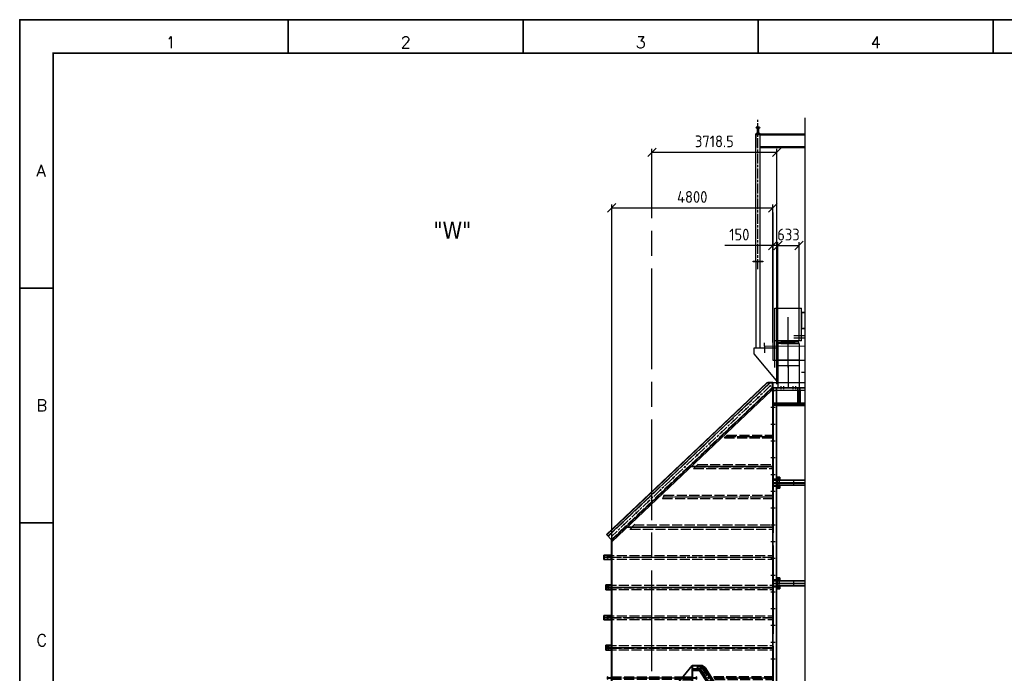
# Model space of a CAD drawing. Header units: millimetres. Extents: x -187295 to -99325, y -133089 to -73689.
# Tile 10 of 34: x -187295 to -157968, y -93175 to -73689. Entities that reach past the tile are written whole.
import ezdxf
from ezdxf.enums import TextEntityAlignment as Align

# ---------------------------------------------------------------- set-up
doc = ezdxf.new("R2010")
doc.units = ezdxf.units.MM
doc.header["$LTSCALE"] = 50
for name, pattern in [('AM_ISO02W050', [7.5, 6, -1.5]), ('AM_ISO08W050x2', [9, 6, -0.75, 1.5, -0.75]), ('STRICHPUNKT', [1, 0.5, -0.25, 0, -0.25])]:
    doc.linetypes.add(name, pattern=pattern)
for name, color, linetype, lineweight in [('AM_0', 7, 'Continuous', 50), ('AM_0N', 7, 'Continuous', 50), ('AM_1', 40, 'Continuous', 35), ('AM_2', 140, 'Continuous', 25), ('AM_3', 6, 'AM_ISO02W050', 25), ('AM_5', 3, 'Continuous', 25), ('AM_6', 2, 'Continuous', 35), ('AM_7', 4, 'AM_ISO08W050x2', 25)]:
    doc.layers.add(name, color=color, linetype=linetype, lineweight=lineweight)
doc.styles.add('ROMANS', font='romans', dxfattribs={"width": 0.8})
doc.styles.get("Standard").update_dxf_attribs({"font": 'ISOCP.SHX'})
doc.dimstyles.new('AM_ISO_ST$0', dxfattribs={"dimscale": 20, "dimtxt": 3.5, "dimasz": 2.5, "dimexe": 1, "dimexo": 1, "dimgap": 1.5, "dimtad": 1, "dimdec": 0, "dimdsep": 46, "dimtxsty": 'Standard', "dimblk": 'OBLIQUE', "dimblk1": 'OBLIQUE', "dimblk2": 'OBLIQUE', "dimsah": 1, "dimcen": 0, "dimclrd": 256, "dimclre": 256, "dimclrt": 2, "dimadec": 0, "dimazin": 0, "dimtp": 0.1, "dimtm": 0.1, "dimtfac": 0.71, "dimtdec": 0, "dimtmove": 0, "dimatfit": 3, "dimldrblk": 'OBLIQUE', "dimfxl": 0, "dimarcsym": 0})

# ---------------------------------------------------------------- blocks, each defined once
blk = doc.blocks.new('A$C7E013454')
at = {"layer": 'AM_1'}
for p, q in [((2, 32), (6.5, 32)), ((2, 32), (2, -48)), ((12, 26.5), (12, -27)), ((2, -48), (122, -48)), ((23, -38), (116.5, -38)), ((122, -43.5), (122, -48))]:
    blk.add_line(p, q, dxfattribs=at)
for centre, radius, start, end in [((6.5, 26.5), 5.5, 0, 90), ((23, -27), 11, 180, 270), ((116.5, -43.5), 5.5, 0, 90)]:
    blk.add_arc(centre, radius, start, end, dxfattribs=at)
blk = doc.blocks.new('A$C201605CC')
at = {"layer": 'AM_1'}
for p, q in [((4855, 11841), (79, 7314)), ((4868, 11841), (86, 7307)), ((4942, 11841), (120, 7271)), ((4892, 11841), (4855, 11841)), ((5034, 11851), (4884, 11851)), ((4884, 11849), (4884, 11851)), ((5008, 11841), (4892, 11841)), ((5008, 11841), (5024, 11824)), ((5024, 11709), (5024, 11825)), ((5034, 11701), (5034, 11851)), ((5028, 11702), (231, 7154)), ((5034, 11701), (234, 7151)), ((4997, 11610), (234, 7096)), ((4997, 11610), (4969, 11639)), ((5031, 11698), (4997, 11610)), ((5024, 11709), (5024, 11698)), ((5028, 11702), (5031, 11698)), ((5034, 11701), (5032, 11701)), ((5034, 11701), (5034, 111)), ((2602, 9341), (5034, 9341)), ((704, 7541), (5034, 7541)), ((79, 7314), (234, 7151)), ((229, 7151), (229, 441)), ((234, 7151), (229, 7151)), ((234, 7151), (234, 441)), ((0, 6706), (229, 6706)), ((0, 6706), (0, 6576)), ((0, 6576), (229, 6576)), ((109, 6673), (109, 6609)), ((109, 6673), (115, 6673)), ((109, 6609), (115, 6609)), ((115, 6673), (115, 6650)), ((115, 6632), (115, 6609)), ((122, 6643), (216, 6643)), ((122, 6639), (216, 6639)), ((223, 6673), (223, 6650)), ((223, 6673), (229, 6673)), ((223, 6632), (223, 6609)), ((223, 6609), (229, 6609)), ((229, 6673), (229, 6609)), ((60, 5816), (229, 5816)), ((60, 5816), (60, 5666)), ((60, 5666), (229, 5666)), ((129, 5741), (129, 5791)), ((129, 5791), (131, 5791)), ((229, 5741), (129, 5741)), ((129, 5741), (129, 5691)), ((129, 5691), (131, 5691)), ((135, 5786), (135, 5756)), ((135, 5695), (135, 5726)), ((144, 5747), (225, 5747)), ((144, 5735), (225, 5735)), ((229, 5741), (5034, 5741)), ((0, 4906), (0, 4776)), ((0, 4906), (229, 4906)), ((0, 4776), (229, 4776)), ((109, 4873), (115, 4873)), ((109, 4873), (109, 4809)), ((109, 4809), (115, 4809)), ((115, 4873), (115, 4850)), ((115, 4832), (115, 4809)), ((122, 4843), (216, 4843)), ((122, 4839), (216, 4839)), ((223, 4873), (229, 4873)), ((223, 4873), (223, 4850)), ((223, 4832), (223, 4809)), ((223, 4809), (229, 4809)), ((229, 4873), (229, 4809)), ((60, 4016), (229, 4016)), ((60, 4016), (60, 3866)), ((60, 3866), (229, 3866)), ((129, 3991), (131, 3991)), ((129, 3941), (129, 3991)), ((129, 3941), (129, 3891)), ((229, 3941), (129, 3941)), ((129, 3891), (131, 3891)), ((135, 3986), (135, 3956)), ((135, 3895), (135, 3926)), ((144, 3947), (225, 3947)), ((144, 3935), (225, 3935)), ((229, 3941), (5034, 3941)), ((2634, 3411), (234, 511)), ((2634, 3411), (2934, 3411)), ((2634, 3411), (2634, 441)), ((2634, 3406), (2931, 3406)), ((2639, 3411), (2639, 441)), ((2639, 3312), (2880, 3312)), ((2639, 3306), (2876, 3306)), ((2858, 3273), (2639, 3273)), ((2854, 3266), (2639, 3266)), ((2931, 3406), (2854, 3266)), ((2854, 3266), (4852, 127)), ((2858, 3273), (4860, 127)), ((2876, 3306), (4899, 127)), ((2880, 3312), (4906, 127)), ((2931, 3406), (2931, 3411)), ((2931, 3406), (2935, 3409)), ((2931, 3406), (5028, 111)), ((2934, 3411), (5034, 111)), ((2934, 3411), (3016, 3356)), ((3016, 3356), (2983, 3335)), ((3016, 3356), (5008, 227)), ((109, 3073), (109, 3009)), ((109, 3073), (115, 3073)), ((109, 3009), (115, 3009)), ((115, 3073), (115, 3050)), ((115, 3032), (115, 3009)), ((122, 3043), (216, 3043)), ((122, 3039), (216, 3039)), ((223, 3073), (223, 3050)), ((223, 3073), (229, 3073)), ((223, 3032), (223, 3009)), ((223, 3009), (229, 3009)), ((2645, 3073), (2639, 3073)), ((2645, 3009), (2639, 3009)), ((2645, 3073), (2645, 3050)), ((2645, 3032), (2645, 3009)), ((2746, 3043), (2652, 3043)), ((2746, 3039), (2652, 3039)), ((2759, 3073), (2753, 3073)), ((2753, 3073), (2753, 3050)), ((2753, 3032), (2753, 3009)), ((2759, 3009), (2753, 3009)), ((2759, 3073), (2759, 3009)), ((129, 2191), (131, 2191)), ((129, 2141), (129, 2191)), ((229, 2141), (129, 2141)), ((129, 2141), (129, 2091)), ((129, 2091), (131, 2091)), ((135, 2186), (135, 2156)), ((135, 2095), (135, 2126)), ((144, 2147), (225, 2147)), ((144, 2135), (225, 2135)), ((1583, 2141), (229, 2141)), ((1583, 2141), (2639, 2141)), ((2639, 2141), (2739, 2141)), ((2724, 2147), (2644, 2147)), ((2724, 2135), (2644, 2135)), ((2733, 2186), (2733, 2156)), ((2733, 2095), (2733, 2126)), ((2739, 2191), (2738, 2191)), ((2739, 2091), (2738, 2091)), ((2739, 2141), (2739, 2191)), ((2739, 2141), (2739, 2091)), ((3790, 2141), (5034, 2141)), ((109, 1273), (115, 1273)), ((109, 1273), (109, 1209)), ((109, 1209), (115, 1209)), ((115, 1273), (115, 1250)), ((115, 1232), (115, 1209)), ((122, 1243), (216, 1243)), ((122, 1239), (216, 1239)), ((223, 1273), (229, 1273)), ((223, 1273), (223, 1250)), ((223, 1232), (223, 1209)), ((223, 1209), (229, 1209)), ((2645, 1273), (2639, 1273)), ((2645, 1209), (2639, 1209)), ((2645, 1273), (2645, 1250)), ((2645, 1232), (2645, 1209)), ((2746, 1243), (2652, 1243)), ((2746, 1239), (2652, 1239)), ((2753, 1273), (2753, 1250)), ((2759, 1273), (2753, 1273)), ((2753, 1232), (2753, 1209)), ((2759, 1209), (2753, 1209)), ((2759, 1273), (2759, 1209)), ((227, 441), (2641, 441)), ((2641, 371), (227, 371)), ((227, 361), (2639, 361)), ((234, 511), (2634, 511)), ((2759, 361), (2639, 361)), ((4771, 111), (4771, 201)), ((4780, 201), (4771, 201)), ((5021, 111), (4771, 111)), ((4787, 142), (4787, 193)), ((5018, 127), (4802, 127)), ((5008, 227), (4974, 205)), ((5034, 111), (5008, 227)), ((5021, 111), (5021, 119)), ((5021, 111), (5034, 111)), ((5028, 111), (5032, 114))]:
    blk.add_line(p, q, dxfattribs=at)
for centre in [(4958, 11746), (4596, 11402), (4233, 11058), (3870, 10714), (3507, 10370), (3144, 10026), (2781, 9682), (2418, 9338), (2055, 8994), (1693, 8651), (1330, 8307), (967, 7963), (604, 7619), (241, 7275), (2789, 3361), (3005, 3206), (3273, 2784), (3542, 2363), (3810, 1941), (4079, 1519), (4347, 1097), (4616, 675), (4884, 253)]:
    blk.add_circle(centre, 9, dxfattribs=at)
for centre, radius, start, end in [((4892, 11849), 8, 180, 270), ((5008, 11825), 16, 0, 90), ((5032, 11709), 8, 180, 270), ((122, 6650), 7, 180, 270), ((122, 6632), 7, 90, 180), ((216, 6650), 7, 270, 0), ((216, 6632), 7, 0, 90), ((131, 5786), 4.5, 0, 90), ((131, 5695), 4.5, 270, 0), ((144, 5756), 9, 180, 270), ((144, 5726), 9, 90, 180), ((225, 5742), 4.5, 0, 90), ((225, 5739), 4.5, 270, 0), ((122, 4850), 7, 180, 270), ((122, 4832), 7, 90, 180), ((216, 4850), 7, 270, 0), ((216, 4832), 7, 0, 90), ((131, 3986), 4.5, 0, 90), ((131, 3895), 4.5, 270, 0), ((144, 3956), 9, 180, 270), ((144, 3926), 9, 90, 180), ((225, 3942), 4.5, 0, 90), ((225, 3939), 4.5, 270, 0), ((122, 3050), 7, 180, 270), ((122, 3032), 7, 90, 180), ((216, 3050), 7, 270, 0), ((216, 3032), 7, 0, 90), ((2652, 3050), 7, 180, 270), ((2652, 3032), 7, 90, 180), ((2746, 3050), 7, 270, 0), ((2746, 3032), 7, 0, 90), ((131, 2186), 4.5, 0, 90), ((131, 2095), 4.5, 270, 0), ((144, 2156), 9, 180, 270), ((144, 2126), 9, 90, 180), ((225, 2142), 4.5, 0, 90), ((225, 2139), 4.5, 270, 0), ((2644, 2142), 4.5, 90, 180), ((2644, 2139), 4.5, 180, 270), ((2724, 2156), 9, 270, 0), ((2724, 2126), 9, 0, 90), ((2738, 2186), 4.5, 90, 180), ((2738, 2095), 4.5, 180, 270), ((122, 1250), 7, 180, 270), ((122, 1232), 7, 90, 180), ((216, 1250), 7, 270, 0), ((216, 1232), 7, 0, 90), ((2652, 1250), 7, 180, 270), ((2652, 1232), 7, 90, 180), ((2746, 1250), 7, 270, 0), ((2746, 1232), 7, 0, 90), ((4780, 193), 7.5, 0, 90), ((4802, 142), 15, 180, 270), ((5014, 119), 7.5, 0, 90)]:
    blk.add_arc(centre, radius, start, end, dxfattribs=at)
at = {"layer": 'AM_2', "ltscale": 10}
for p, q in [((5029, 111), (4729, 111)), ((4729, 111), (4729, 11)), ((4734, 11), (4729, 11)), ((4742, 18), (4747, 86)), ((4995, 101), (4763, 101)), ((5016, 18), (5011, 86)), ((5029, 11), (5024, 11)), ((5029, 111), (5029, 11)), ((5034, 109), (5034, 0))]:
    blk.add_line(p, q, dxfattribs=at)
at = {"layer": 'AM_2'}
blk.add_line((5029, 109), (5034, 109), dxfattribs=at)
at = {"layer": 'AM_2', "ltscale": 10}
for centre, radius, start, end in [((4734, 19), 8, 270, 355.4261), ((4763, 85), 16, 90, 175.4261), ((4995, 85), 16, 4.5739, 90), ((5024, 19), 8, 184.5739, 270)]:
    blk.add_arc(centre, radius, start, end, dxfattribs=at)
at = {"layer": 'AM_3'}
for p, q in [((4949, 11833), (128, 7263)), ((4942, 11841), (4949, 11833)), ((5013, 11702), (223, 7162)), ((5024, 11698), (5013, 11702)), ((5024, 11698), (5024, 127)), ((3666, 10277), (5024, 10277)), ((3593, 10204), (5024, 10204)), ((3627, 10238), (5024, 10238)), ((3632, 10243), (5024, 10243)), ((2795, 9401), (5024, 9401)), ((2602, 9341), (2544, 9341)), ((2676, 9281), (5024, 9281)), ((2729, 9334), (5024, 9334)), ((2743, 9348), (5024, 9348)), ((1746, 8391), (5024, 8391)), ((1770, 8438), (5024, 8438)), ((1773, 8444), (5024, 8444)), ((1797, 8491), (5024, 8491)), ((704, 7541), (645, 7541)), ((790, 7476), (5024, 7476)), ((841, 7533), (5024, 7533)), ((855, 7548), (5024, 7548)), ((906, 7606), (5024, 7606)), ((9, 6586), (9, 6696)), ((10, 6696), (5024, 6696)), ((10, 6586), (5024, 6586)), ((18, 6656), (18, 6696)), ((18, 6586), (18, 6626)), ((30, 6644), (208, 6644)), ((30, 6638), (208, 6638)), ((220, 6656), (220, 6696)), ((220, 6586), (220, 6626)), ((229, 6644), (5024, 6644)), ((229, 6638), (5024, 6638)), ((73, 5806), (5024, 5806)), ((73, 5741), (73, 5806)), ((73, 5806), (76, 5806)), ((73, 5741), (129, 5741)), ((73, 5741), (73, 5676)), ((73, 5676), (5024, 5676)), ((73, 5676), (76, 5676)), ((81, 5801), (85, 5758)), ((81, 5681), (85, 5724)), ((95, 5748), (207, 5748)), ((95, 5733), (207, 5733)), ((221, 5801), (217, 5758)), ((221, 5681), (217, 5724)), ((229, 5806), (226, 5806)), ((229, 5676), (226, 5676)), ((229, 5748), (5024, 5748)), ((229, 5733), (5024, 5733)), ((9, 4786), (9, 4896)), ((10, 4896), (5024, 4896)), ((10, 4786), (5024, 4786)), ((18, 4856), (18, 4896)), ((18, 4786), (18, 4826)), ((30, 4844), (208, 4844)), ((30, 4838), (208, 4838)), ((220, 4856), (220, 4896)), ((220, 4786), (220, 4826)), ((229, 4844), (5024, 4844)), ((229, 4838), (5024, 4838)), ((73, 4006), (5024, 4006)), ((73, 4006), (76, 4006)), ((73, 3941), (73, 4006)), ((73, 3941), (129, 3941)), ((73, 3941), (73, 3876)), ((73, 3876), (5024, 3876)), ((73, 3876), (76, 3876)), ((81, 4001), (85, 3958)), ((81, 3881), (85, 3924)), ((95, 3948), (207, 3948)), ((95, 3933), (207, 3933)), ((221, 4001), (217, 3958)), ((221, 3881), (217, 3924)), ((229, 4006), (226, 4006)), ((229, 3876), (226, 3876)), ((229, 3948), (5024, 3948)), ((229, 3933), (5024, 3933)), ((229, 3073), (2354, 3073)), ((229, 3043), (2330, 3043)), ((229, 3039), (2326, 3039)), ((229, 3009), (2301, 3009)), ((2639, 2940), (2244, 2940)), ((2639, 2989), (2285, 2989)), ((2639, 3016), (2307, 3016)), ((2639, 3065), (2348, 3065)), ((3273, 3082), (5024, 3082)), ((3291, 3043), (5024, 3043)), ((3294, 3038), (5024, 3038)), ((3312, 3000), (5024, 3000)), ((1624, 2191), (234, 2191)), ((1588, 2147), (234, 2147)), ((1578, 2135), (234, 2135)), ((1542, 2091), (234, 2091)), ((2634, 2074), (1528, 2074)), ((2634, 2112), (1559, 2112)), ((3790, 2141), (3742, 2141)), ((3834, 2196), (5024, 2196)), ((3862, 2148), (5024, 2148)), ((3870, 2134), (5024, 2134)), ((3898, 2086), (5024, 2086)), ((2634, 2035), (1496, 2035)), ((229, 1273), (865, 1273)), ((229, 1243), (840, 1243)), ((229, 1239), (836, 1239)), ((229, 1209), (812, 1209)), ((2639, 1189), (795, 1189)), ((2639, 1216), (818, 1216)), ((2639, 1265), (859, 1265)), ((4367, 1277), (5024, 1277)), ((4394, 1243), (5024, 1243)), ((4397, 1238), (5024, 1238)), ((4424, 1204), (5024, 1204)), ((2639, 1140), (754, 1140)), ((229, 441), (229, 431)), ((2639, 431), (229, 431)), ((234, 441), (234, 431)), ((2634, 441), (2634, 431)), ((2639, 441), (2639, 431)), ((5018, 127), (5034, 127))]:
    blk.add_line(p, q, dxfattribs=at)
for centre, radius, start, end in [((30, 6656), 12, 180, 270), ((30, 6626), 12, 90, 180), ((208, 6656), 12, 270, 0), ((208, 6626), 12, 0, 90), ((76, 5800), 5.5, 4.5739, 90), ((76, 5681), 5.5, 270, 355.4261), ((95, 5759), 10.5, 184.5739, 270), ((95, 5723), 10.5, 90, 175.4261), ((207, 5759), 10.5, 270, 355.4261), ((207, 5723), 10.5, 4.5739, 90), ((226, 5800), 5.5, 90, 175.4261), ((226, 5681), 5.5, 184.5739, 270), ((30, 4856), 12, 180, 270), ((30, 4826), 12, 90, 180), ((208, 4856), 12, 270, 0), ((208, 4826), 12, 0, 90), ((76, 4000), 5.5, 4.5739, 90), ((76, 3881), 5.5, 270, 355.4261), ((95, 3959), 10.5, 184.5739, 270), ((95, 3923), 10.5, 90, 175.4261), ((207, 3959), 10.5, 270, 355.4261), ((207, 3923), 10.5, 4.5739, 90), ((226, 4000), 5.5, 90, 175.4261), ((226, 3881), 5.5, 184.5739, 270)]:
    blk.add_arc(centre, radius, start, end, dxfattribs=at)
at = {"layer": 'AM_7'}
for p, q in [((4969, 11756), (228, 7263)), ((4947, 11758), (4969, 11735)), ((4584, 11414), (4607, 11391)), ((4221, 11070), (4244, 11047)), ((3858, 10726), (3881, 10703)), ((3496, 10382), (3518, 10359)), ((3671, 10283), (3587, 10198)), ((3133, 10038), (3155, 10015)), ((3629, 10241), (5024, 10241)), ((2770, 9694), (2792, 9671)), ((2810, 9416), (2669, 9273)), ((2407, 9350), (2429, 9327)), ((2044, 9006), (2066, 8983)), ((1681, 8662), (1703, 8639)), ((1318, 8319), (1341, 8295)), ((1801, 8498), (1744, 8386)), ((1772, 8441), (5024, 8441)), ((955, 7975), (978, 7951)), ((593, 7631), (615, 7607)), ((922, 7624), (779, 7464)), ((230, 7287), (252, 7263)), ((229, 6641), (109, 6641)), ((229, 6641), (5024, 6641)), ((229, 4841), (109, 4841)), ((229, 4841), (5024, 4841)), ((2907, 3361), (2776, 3361)), ((2789, 3374), (2789, 3347)), ((2907, 3361), (4892, 241)), ((229, 3041), (109, 3041)), ((229, 3041), (2328, 3041)), ((2328, 3041), (2639, 3041)), ((2639, 3041), (2759, 3041)), ((2992, 3198), (3019, 3215)), ((3270, 3088), (3316, 2993)), ((3293, 3041), (5024, 3041)), ((3260, 2776), (3287, 2793)), ((3529, 2354), (3556, 2371)), ((3829, 2204), (3905, 2075)), ((3797, 1932), (3824, 1949)), ((4065, 1510), (4092, 1528)), ((229, 1241), (109, 1241)), ((229, 1241), (2328, 1241)), ((2328, 1241), (2639, 1241)), ((2639, 1241), (2759, 1241)), ((4360, 1287), (4429, 1197)), ((4396, 1241), (5024, 1241)), ((4334, 1089), (4361, 1106)), ((4602, 667), (4629, 684)), ((4835, 139), (4835, 86)), ((4871, 245), (4898, 262))]:
    blk.add_line(p, q, dxfattribs=at)
for centre, radius in [((5027, 11702), 17.3), ((5019, 121), 23.4)]:
    blk.add_circle(centre, radius, dxfattribs=at)
at = {"layer": 'AM_5', "xscale": -1}
blk.add_blockref('A$C7E013454', (229, 409), dxfattribs=at)
at = {"layer": 'AM_5'}
blk.add_blockref('A$C7E013454', (2639, 409), dxfattribs=at)
blk = doc.blocks.new('_Oblique')
at = {"color": 0, "linetype": 'ByBlock', "lineweight": -2}
blk.add_line((-0.5, -0.5), (0.5, 0.5), dxfattribs=at)
blk = doc.blocks.new('*D468')
at = {"layer": 'AM_5', "lineweight": -2}
for p, q in [((-169663, -90144), (-169663, -79198)), ((-169663, -79298), (-164863, -79298)), ((-164863, -80861), (-164863, -79198))]:
    blk.add_line(p, q, dxfattribs=at)
at = {"layer": 'Defpoints', "color": 0}
for p in [(-164863, -79298), (-164863, -80961), (-169663, -90244)]:
    blk.add_point(p, dxfattribs=at)
at = {"layer": 'AM_5', "lineweight": -2, "xscale": 250, "yscale": 250, "zscale": 250, "rotation": 180}
blk.add_blockref('_Oblique', (-169663, -79298), dxfattribs=at)
at = {"layer": 'AM_5', "lineweight": -2, "xscale": 250, "yscale": 250, "zscale": 250}
blk.add_blockref('_Oblique', (-164863, -79298), dxfattribs=at)
at = {"layer": 'AM_5', "color": 2, "insert": (-167263, -78973), "char_height": 350, "attachment_point": 5}
blk.add_mtext('4800', dxfattribs=at)
blk = doc.blocks.new('*D469')
at = {"layer": 'AM_5', "lineweight": -2}
for p, q in [((-164713, -83240), (-164713, -80320)), ((-164080, -83240), (-164080, -80320)), ((-164713, -80420), (-164080, -80420))]:
    blk.add_line(p, q, dxfattribs=at)
at = {"layer": 'Defpoints', "color": 0}
for p in [(-164080, -80420), (-164713, -83340), (-164080, -83340)]:
    blk.add_point(p, dxfattribs=at)
at = {"layer": 'AM_5', "lineweight": -2, "xscale": 250, "yscale": 250, "zscale": 250, "rotation": 180}
blk.add_blockref('_Oblique', (-164713, -80420), dxfattribs=at)
at = {"layer": 'AM_5', "lineweight": -2, "xscale": 250, "yscale": 250, "zscale": 250}
blk.add_blockref('_Oblique', (-164080, -80420), dxfattribs=at)
at = {"layer": 'AM_5', "color": 2, "insert": (-164397, -80095), "char_height": 350, "attachment_point": 5}
blk.add_mtext('633', dxfattribs=at)
blk = doc.blocks.new('*D470')
at = {"layer": 'AM_5', "lineweight": -2}
for p, q in [((-164863, -83317), (-164863, -80320)), ((-164713, -83317), (-164713, -80320)), ((-164863, -80420), (-166291, -80420)), ((-164713, -80420), (-164863, -80420)), ((-164713, -80420), (-164463, -80420))]:
    blk.add_line(p, q, dxfattribs=at)
at = {"layer": 'Defpoints', "color": 0}
for p in [(-164713, -80420), (-164863, -83417), (-164713, -83417)]:
    blk.add_point(p, dxfattribs=at)
at = {"layer": 'AM_5', "lineweight": -2, "xscale": 250, "yscale": 250, "zscale": 250}
blk.add_blockref('_Oblique', (-164863, -80420), dxfattribs=at)
at = {"layer": 'AM_5', "lineweight": -2, "xscale": 250, "yscale": 250, "zscale": 250, "rotation": 180}
blk.add_blockref('_Oblique', (-164713, -80420), dxfattribs=at)
at = {"layer": 'AM_5', "color": 2, "insert": (-165861, -80095), "char_height": 350, "attachment_point": 5}
blk.add_mtext('150', dxfattribs=at)
blk = doc.blocks.new('*U167')
at = {"layer": 'AM_0N'}
for p, q in [((15070, 4012), (15170, 4012)), ((15070, 4008), (15070, 4012)), ((15070, 3812), (15070, 3816)), ((15106, 4000), (15075, 4003)), ((15075, 3821), (15106, 3824)), ((15116, 3835), (15116, 3989)), ((15124, 3989), (15124, 3835)), ((15165, 4003), (15134, 4000)), ((15134, 3824), (15165, 3821)), ((15170, 4012), (15170, 4008)), ((15170, 3816), (15170, 3812)), ((15070, 3812), (15170, 3812))]:
    blk.add_line(p, q, dxfattribs=at)
for centre, radius, start, end in [((15076, 4008), 5.5, 180, 265.4261), ((15076, 3816), 5.5, 94.5739, 180), ((15106, 3989), 11, 0, 85.4261), ((15106, 3835), 11, 274.5739, 360), ((15134, 3989), 11, 94.5739, 180), ((15134, 3835), 11, 180, 265.4261), ((15164, 4008), 5.5, 274.5739, 0), ((15164, 3816), 5.5, 0, 85.4261)]:
    blk.add_arc(centre, radius, start, end, dxfattribs=at)
blk = doc.blocks.new('A1')
at = {"color": 0, "linetype": 'ByBlock'}
for p, q in [((80, 0), (80, -10)), ((150, 0), (150, -10)), ((220, 0), (220, -10)), ((290, 0), (290, -10)), ((10, -80), (0, -80)), ((10, -150), (0, -150))]:
    blk.add_line(p, q, dxfattribs=at)
blk.add_lwpolyline([(0, -594), (841, -594), (841, 0), (0, 0)], close=True, dxfattribs=at)
at = {"color": 0, "linetype": 'ByBlock', "const_width": 0.5}
blk.add_lwpolyline([(10, -584), (831, -584), (831, -10), (10, -10)], close=True, dxfattribs=at)
at = {"color": 0, "linetype": 'ByBlock', "style": 'ROMANS'}
for s, p in [('1', (45, -5)), ('2', (115, -5)), ('3', (185, -5)), ('4', (255, -5))]:
    blk.add_text(s, height=3.5, dxfattribs=at).set_placement(p, align=Align.TOP_CENTER)
for s, p in [('A', (5, -46.75)), ('B', (5, -116.75)), ('C', (5, -186.75))]:
    blk.add_text(s, height=3.5, dxfattribs=at).set_placement(p)

msp = doc.modelspace()

# ---------------------------------------------------------------- linework, layer by layer
at = {"layer": 'AM_0'}
msp.add_lwpolyline([(-173485.957, -81538.766, 0, 100, 0), (-173485.957, -80900.755, 0, 0, 0), (-173485.957, -79632.324, 0, 0, 0)], format="xyseb", dxfattribs=at)
at = {"layer": 'AM_1'}
for p, q in [((-164862.964, -84653.632), (-164862.967, -96243.632)), ((-164752.964, -84653.632), (-164752.965, -87493.632)), ((-164114.964, -84728.632), (-164114.964, -85121.632)), ((-164050.964, -84728.632), (-164050.964, -85121.632)), ((-164752.965, -85185.632), (-163909.955, -85185.632)), ((-164752.964, -85121.632), (-163909.955, -85121.632)), ((-164752.967, -87328.633), (-164652.967, -87328.633)), ((-164752.967, -87383.633), (-164662.967, -87383.633)), ((-164752.967, -87393.633), (-164662.967, -87393.633)), ((-164662.967, -87383.633), (-164662.967, -87393.633)), ((-164652.967, -87328.633), (-164652.967, -87418.633)), ((-164862.964, -87493.632), (-163909.955, -87493.632)), ((-164752.967, -87593.633), (-164662.967, -87593.633)), ((-164752.967, -87603.633), (-164662.967, -87603.633)), ((-164752.967, -87658.633), (-164652.967, -87658.633)), ((-164752.965, -87493.632), (-164752.966, -90493.632)), ((-164752.965, -87418.632), (-163909.955, -87418.632)), ((-164752.965, -87568.632), (-163909.955, -87568.632)), ((-164662.967, -87603.633), (-164662.967, -87593.633)), ((-164652.967, -87658.633), (-164652.967, -87568.633)), ((-164862.964, -90493.632), (-163909.955, -90493.632)), ((-164752.968, -90328.633), (-164652.968, -90328.633)), ((-164752.968, -90383.633), (-164662.968, -90383.633)), ((-164752.968, -90393.633), (-164662.968, -90393.633)), ((-164752.968, -90593.633), (-164662.968, -90593.633)), ((-164752.968, -90603.633), (-164662.968, -90603.633)), ((-164752.966, -90418.632), (-163909.955, -90418.632)), ((-164752.966, -90493.632), (-164752.966, -93493.632)), ((-164752.966, -90568.632), (-163909.955, -90568.632)), ((-164662.968, -90383.633), (-164662.968, -90393.633)), ((-164662.968, -90603.633), (-164662.968, -90593.633)), ((-164652.968, -90328.633), (-164652.968, -90418.633)), ((-164652.968, -90658.633), (-164652.968, -90568.633)), ((-164752.968, -90658.633), (-164652.968, -90658.633))]:
    msp.add_line(p, q, dxfattribs=at)
at = {"layer": 'AM_3', "ltscale": 10}
for p, q in [((-164848.964, -84653.632), (-164848.965, -87484.632)), ((-164727.967, -87363.634), (-164727.967, -87493.633)), ((-164677.967, -87363.634), (-164677.967, -87493.633)), ((-164848.965, -87485.632), (-163909.955, -87485.632)), ((-164848.965, -87502.632), (-163909.955, -87502.632)), ((-164727.967, -87623.633), (-164727.967, -87493.633)), ((-164677.967, -87623.633), (-164677.967, -87493.633)), ((-164848.966, -90485.632), (-163909.955, -90485.632)), ((-164848.966, -90501.632), (-163909.955, -90501.632)), ((-164727.968, -90363.634), (-164727.968, -90493.633)), ((-164727.968, -90623.633), (-164727.968, -90493.633)), ((-164677.968, -90363.634), (-164677.968, -90493.633)), ((-164677.968, -90623.633), (-164677.968, -90493.633))]:
    msp.add_line(p, q, dxfattribs=at)
at = {"layer": 'AM_3', "ltscale": 5}
for p, q in [((-164752.965, -85185.632), (-164848.965, -85185.632)), ((-164752.964, -85121.632), (-164848.964, -85121.632)), ((-164752.967, -87383.633), (-164848.967, -87383.633)), ((-164752.967, -87393.633), (-164848.967, -87393.633)), ((-164727.967, -87363.634), (-164677.967, -87363.634)), ((-164752.967, -87593.633), (-164848.967, -87593.633)), ((-164752.967, -87603.633), (-164848.967, -87603.633)), ((-164848.965, -87484.632), (-164848.966, -90493.632)), ((-164848.965, -87418.632), (-164752.965, -87418.632)), ((-164848.965, -87568.632), (-164752.965, -87568.632)), ((-164727.967, -87623.633), (-164677.967, -87623.633)), ((-164752.968, -90383.633), (-164848.968, -90383.633)), ((-164752.968, -90393.633), (-164848.968, -90393.633)), ((-164752.968, -90593.633), (-164848.968, -90593.633)), ((-164752.968, -90603.633), (-164848.968, -90603.633)), ((-164848.966, -90418.632), (-164752.966, -90418.632)), ((-164848.966, -90493.632), (-164848.966, -93493.632)), ((-164848.966, -90568.632), (-164752.966, -90568.632)), ((-164727.968, -90363.634), (-164677.968, -90363.634)), ((-164727.968, -90623.633), (-164677.968, -90623.633))]:
    msp.add_line(p, q, dxfattribs=at)
at = {"layer": 'AM_5'}
for p, q in [((-163909.955, -76612.92), (-163909.955, -108685.806)), ((-165365.467, -80886.632), (-165365.467, -77098.632)), ((-165365.467, -77098.632), (-165245.467, -77098.632)), ((-165245.467, -77098.632), (-165245.467, -80886.632)), ((-165245.467, -77118.632), (-163909.955, -77118.632)), ((-168463.967, -77641.624), (-164745.467, -77641.624)), ((-163909.955, -77478.632), (-165245.467, -77478.632)), ((-164745.467, -84553.632), (-164745.467, -77541.624)), ((-164862.967, -79433.594), (-164862.967, -83843.632)), ((-165365.098, -80910.632), (-165365.098, -83485.719)), ((-165245.467, -80886.632), (-165245.467, -83485.719)), ((-164805.467, -83263.632), (-164805.467, -82293.632)), ((-164805.467, -82293.632), (-164010.467, -82293.632)), ((-164010.467, -83263.632, -18.009), (-164010.467, -82293.632, -18.009)), ((-164805.467, -84056.093), (-164805.467, -82561.618)), ((-164407.967, -84056.093), (-164407.967, -82561.618)), ((-164010.467, -82410.917), (-163909.955, -82410.917)), ((-164010.467, -82413.917), (-163909.955, -82413.917)), ((-164010.467, -82439.632, -9.004), (-164010.467, -82858.632, -9.004)), ((-164010.467, -82887.382, -18.009), (-163909.955, -82887.382, 4.473)), ((-164010.467, -82890.382, -18.009), (-163909.955, -82890.382, 4.473)), ((-164010.467, -82890.382, -18.009), (-163909.955, -82890.382, 4.473)), ((-164802.967, -83016.078), (-164807.967, -83001.078)), ((-164010.467, -83263.632), (-164805.467, -83263.632)), ((-164237.467, -83108.623), (-163909.955, -83108.623)), ((-163909.955, -83182.137), (-164237.467, -83182.137)), ((-164712.967, -83485.719), (-165424.554, -83485.719)), ((-165424.554, -83485.719), (-165424.554, -83649.43)), ((-165112.967, -83420.101), (-165112.967, -83320.101)), ((-165112.967, -83416.525), (-165112.967, -83616.525)), ((-165112.967, -83416.525), (-163909.955, -83416.817)), ((-164712.967, -83340.319), (-164712.967, -84503.632)), ((-164080.467, -83340.319), (-164080.467, -84503.632)), ((-165424.554, -83649.43), (-164712.967, -84503.632)), ((-164862.967, -83843.632), (-163909.955, -83843.632)), ((-164074.827, -83843.822, -220.275), (-164712.967, -83843.822)), ((-164712.964, -83993.632), (-164080.464, -83993.632)), ((-164712.964, -83993.632), (-164712.964, -84653.632)), ((-164407.964, -83993.632), (-164407.964, -84653.632)), ((-164080.464, -83993.632), (-164080.464, -84653.632)), ((-163909.955, -84203.632), (-164005.467, -84203.632)), ((-164926.863, -84743.632), (-164797.602, -84743.632)), ((-164862.967, -84503.632), (-163909.955, -84503.632)), ((-164862.964, -84653.632), (-163909.955, -84653.632)), ((-164848.964, -84661.632), (-163909.955, -84661.632)), ((-164848.964, -84728.632), (-164752.964, -84728.632)), ((-164752.964, -84728.632), (-163909.955, -84728.632)), ((-164627.964, -84613.085), (-164627.964, -84702.328)), ((-164547.964, -84613.085), (-164547.964, -84702.328)), ((-164267.964, -84613.085), (-164267.964, -84702.328)), ((-164187.964, -84613.085), (-164187.964, -84702.328)), ((-164114.964, -84728.632), (-164114.964, -84662.632)), ((-164050.964, -84728.632), (-164050.964, -84662.632))]:
    msp.add_line(p, q, dxfattribs=at)
for points in [[(-163909.955, -77098.632), (-165365.467, -77098.632), (-165365.467, -77498.632)], [(-165245.467, -77498.632), (-163909.955, -77498.632)], [(-164192.967, -83340.319), (-164725.467, -83340.319), (-164725.467, -83301.078), (-164192.967, -83301.078)], [(-164622.967, -83340.319), (-164090.467, -83340.319), (-164090.467, -83301.078), (-164622.967, -83301.078)]]:
    msp.add_lwpolyline(points, dxfattribs=at)
for points in [[(-165165.467, -80898.632), (-165445.467, -80898.632), (-165445.467, -80886.632), (-165165.467, -80886.632)], [(-165165.467, -80910.632), (-165445.467, -80910.632), (-165445.467, -80898.632), (-165165.467, -80898.632)]]:
    msp.add_lwpolyline(points, close=True, dxfattribs=at)
at = {"layer": 'AM_7'}
for p, q in [((-165305.467, -81123.632), (-165305.467, -76673.632)), ((-164735.465, -87409.876), (-164735.465, -87577.389)), ((-164245.467, -87409.876), (-164245.467, -87577.389)), ((-164735.467, -90409.876), (-164735.467, -90577.389)), ((-164735.465, -90409.876), (-164735.465, -90577.389)), ((-164245.467, -90409.876), (-164245.467, -90577.389))]:
    msp.add_line(p, q, dxfattribs=at)
at = {"layer": 'AM_7', "ltscale": 10}
msp.add_line((-168463.967, -93105.629), (-168463.967, -77541.624), dxfattribs=at)
at = {"layer": 'AM_7', "linetype": 'STRICHPUNKT', "ltscale": 100}
for p, q in [((-164082.964, -84653.632), (-164082.964, -85153.632)), ((-164862.964, -85153.632), (-163909.955, -85153.632))]:
    msp.add_line(p, q, dxfattribs=at)
at = {"layer": 'AM_7', "linetype": 'STRICHPUNKT', "ltscale": 25}
for p, q in [((-164926.863, -85243.632), (-164797.602, -85243.632)), ((-164926.863, -85743.632), (-164797.602, -85743.632)), ((-164926.863, -86243.632), (-164797.602, -86243.632)), ((-164926.863, -86743.632), (-164797.602, -86743.632)), ((-164926.863, -87243.632), (-164797.602, -87243.632)), ((-164926.863, -87743.632), (-164797.602, -87743.632)), ((-164926.863, -88243.632), (-164797.602, -88243.632)), ((-164926.863, -88743.632), (-164797.602, -88743.632)), ((-164926.863, -89243.632), (-164797.602, -89243.632)), ((-164926.863, -89743.632), (-164797.602, -89743.632)), ((-164926.863, -90243.632), (-164797.602, -90243.632)), ((-164926.863, -90743.632), (-164797.602, -90743.632)), ((-164926.863, -91243.632), (-164797.602, -91243.632)), ((-164926.863, -91743.632), (-164797.602, -91743.632)), ((-164926.863, -92243.632), (-164797.602, -92243.632)), ((-164926.863, -92743.632), (-164797.602, -92743.632))]:
    msp.add_line(p, q, dxfattribs=at)

# ---------------------------------------------------------------- block references
at = {"layer": 'AM_0'}
msp.add_blockref('A$C201605CC', (-169896.968, -96354.462), dxfattribs=at)
at = {"layer": 'AM_5', "extrusion": (0, 0, -1), "zscale": -1}
msp.add_blockref('*U167', (150185.467, -80910.632), dxfattribs=at)
at = {"layer": 'AM_5', "xscale": 250, "yscale": 250, "zscale": 250, "rotation": 180}
msp.add_blockref('_Oblique', (-168463.967, -77641.624), dxfattribs=at)
at = {"layer": 'AM_5', "xscale": 250, "yscale": 250, "zscale": 250}
msp.add_blockref('_Oblique', (-164745.467, -77641.624), dxfattribs=at)
at = {"layer": 'AM_6', "xscale": 100, "yscale": 100, "zscale": 100}
msp.add_blockref('A1', (-187295.431, -73688.579), dxfattribs=at)

# ---------------------------------------------------------------- texts
at = {"layer": 'AM_0', "insert": (-174971.949, -79714.317), "char_height": 500, "width": 3675.76, "attachment_point": 1}
msp.add_mtext('{\\fTahoma|b0|i0|c238|p32;"W"}', dxfattribs=at)
at = {"layer": 'AM_5', "color": 2, "insert": (-166604.717, -77316.624), "char_height": 350, "attachment_point": 5}
msp.add_mtext('3718.5', dxfattribs=at)

# ---------------------------------------------------------------- dimensions: what is measured, and where the dimension line sits
at = {"layer": 'AM_5'}
dim = msp.add_linear_dim(base=(-164862.967, -79297.7), p1=(-169662.823, -90243.92), p2=(-164862.967, -80960.784), dimstyle='AM_ISO_ST$0', override={"dimscale": 100, "dimdec": 0}, dxfattribs=at)
dim.commit()
dim.dimension.update_dxf_attribs({"geometry": '*D468', "text_midpoint": (-167262.895, -78972.7)})
for base, p1, p2, picture, middle in [((-164712.967, -80420.278), (-164862.967, -83416.586), (-164712.967, -83416.622), '*D470', (-165861.075, -80420.278)), ((-164080.467247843, -80420.278270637), (-164712.967247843, -83340.319307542), (-164080.467247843, -83340.319307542), '*D469', (-164396.717247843, -80420.278270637))]:
    dim = msp.add_linear_dim(base=base, p1=p1, p2=p2, dimstyle='AM_ISO_ST$0', override={"dimscale": 100}, dxfattribs=at)
    dim.commit()
    dim.dimension.update_dxf_attribs({"geometry": picture, "text_midpoint": middle, "dimtype": 160})

doc.saveas('drawing.dxf')
